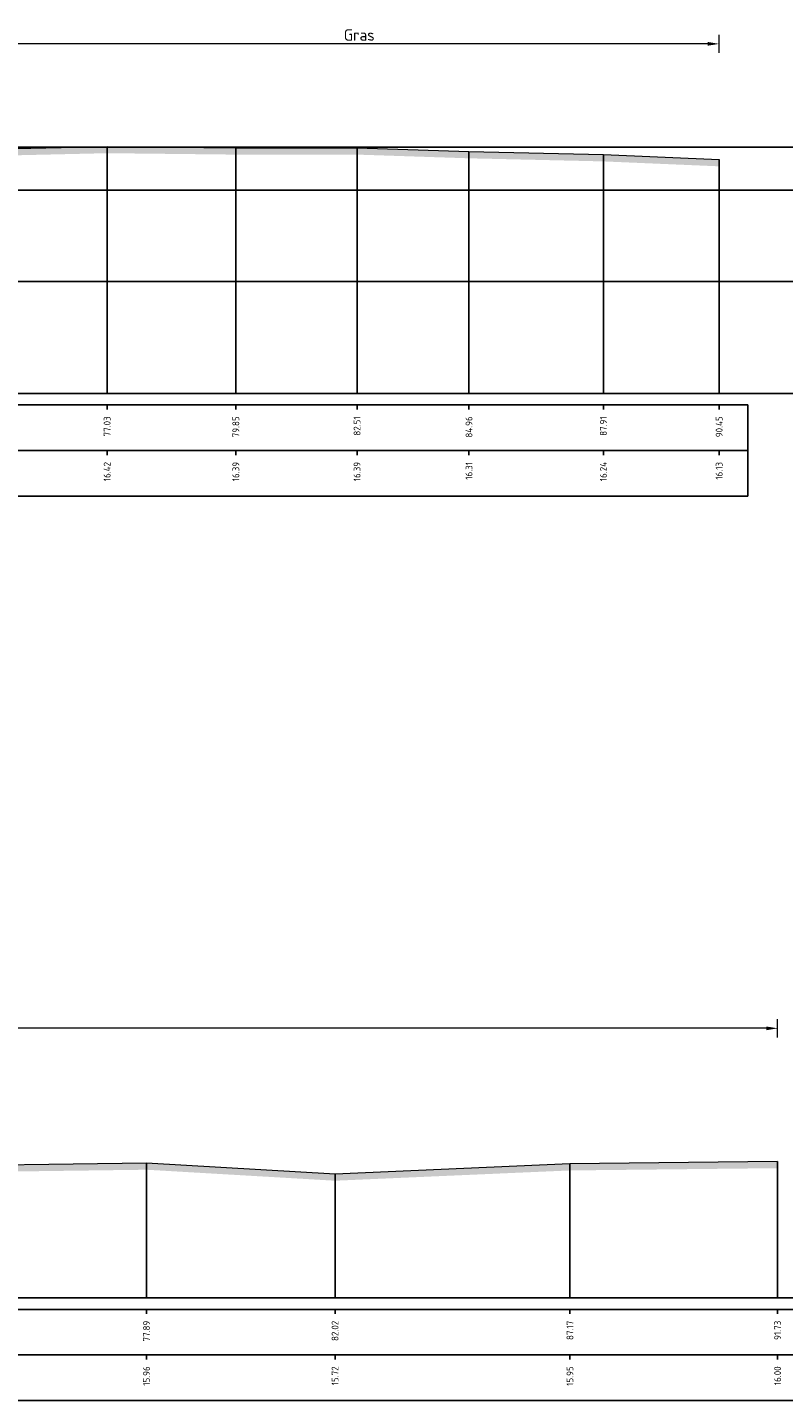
# Model space of a CAD drawing. Header units: metres. Extents: x 197883 to 206898, y 361907 to 364395.
# Tile 138 of 256: x 205859 to 205876, y 363755 to 363785. Entities that reach past the tile are written whole.
import ezdxf
from ezdxf.enums import TextEntityAlignment as Align

# ---------------------------------------------------------------- set-up
doc = ezdxf.new("R2010")
doc.units = ezdxf.units.M
doc.header["$PDMODE"] = 35
doc.header["$PDSIZE"] = 0.075
doc.layers.add('TDNA----_aanvullen_zand', color=71, linetype='Continuous')
doc.layers.add('X-ME-AL-PROFIELRASTER-S', color=7, linetype='Continuous')
doc.layers.add('X-ME-AL-PROFIEL_HUIDIG MAAIVELD-GD', color=252, linetype='Continuous', lineweight=0)
doc.layers.add('X-XX-AL-DETAIL1-M', color=7, linetype='Continuous', lineweight=18)
doc.layers.add('X-XX-AL-HULPLIN-G', color=11, linetype='Continuous', lineweight=25, plot=False)
doc.styles.add('NLCS-ISO-ANNOTATIVE-T18', font='NLCS-ISO.ttf', dxfattribs={"height": 1.8})
doc.styles.add('NLCS-ISO-M100-T25', font='NLCS-ISO.ttf', dxfattribs={"height": 0.25})
doc.dimstyles.new('NLCS-M100-T25-PIJL_L2_H1', dxfattribs={"dimscale": 0.1, "dimtxt": 2.5, "dimasz": 2.5, "dimexe": 2, "dimexo": 2, "dimgap": 0.7, "dimtad": 1, "dimzin": 0, "dimdsep": 46, "dimtxsty": 'NLCS-ISO-M100-T25', "dimcen": 0, "dimdle": 2, "dimclrd": 256, "dimclre": 256, "dimclrt": 256, "dimadec": 1, "dimazin": 0, "dimtfac": 1, "dimtdec": 3, "dimtofl": 0, "dimtmove": 0, "dimatfit": 3, "dimfxl": 2, "dimfxlon": 1, "dimtfillclr": 256, "dimtolj": 1, "dimtzin": 0, "dimlwd": -1, "dimlwe": -1, "dimarcsym": 0})

# ---------------------------------------------------------------- blocks, each defined once
blk = doc.blocks.new('SAL-PROFIELRASTER_BALK_EIND1-D')
at = {"color": 0, "linetype": 'ByBlock', "lineweight": -2}
blk.add_line((1, -12.5), (1, -2.5), dxfattribs=at)
at = {"color": 0, "linetype": 'ByBlock', "lineweight": -2, "flags": 128}
for points in [[(0, 0), (1, 0)], [(0, -2.5), (1, -2.5)], [(0, -12.5), (1, -12.5)]]:
    blk.add_lwpolyline(points, dxfattribs=at)
blk = doc.blocks.new('SAL-PROFIELRASTER_BALK_EIND2-D')
at = {"color": 0, "linetype": 'ByBlock', "lineweight": -2}
for p, q in [((1, -2.5), (1, -12.5)), ((1, -12.5), (0, -12.5))]:
    blk.add_line(p, q, dxfattribs=at)
blk = doc.blocks.new('SAL-PROFIELRASTER_BALK_DATA-D')
at = {"color": 0, "linetype": 'ByBlock', "lineweight": -2}
blk.add_lwpolyline([(0, -3.5), (0, -2.5)], dxfattribs=at)
at = {"color": 0, "linetype": 'ByBlock', "lineweight": -2, "style": 'NLCS-ISO-ANNOTATIVE-T18'}
blk.add_attdef('GETAL', text='', height=1.5, rotation=90, dxfattribs=at).set_placement((0.75, -5), align=Align.RIGHT)
blk = doc.blocks.new('SAL-PROFIELRASTER_AANHAAL-D')
at = {"color": 9, "linetype": 'ByBlock', "lineweight": -2, "flags": 128}
blk.add_lwpolyline([(0, 1), (0, 0)], dxfattribs=at)
blk = doc.blocks.new('*D210')
at = {"layer": 'Defpoints', "color": 0, "transparency": 16777216}
for p in [(205858.519, 363784.301), (205858.519, 363776.632), (205874.304, 363776.632)]:
    blk.add_point(p, dxfattribs=at)
at = {"layer": 'X-XX-AL-DETAIL1-M', "color": 253, "transparency": 16777216}
for p, q in [((205858.519, 363784.101), (205858.519, 363784.501)), ((205874.304, 363784.101), (205874.304, 363784.501)), ((205874.054, 363784.301), (205858.769, 363784.301))]:
    blk.add_line(p, q, dxfattribs=at)
for points in [[(205858.769, 363784.343), (205858.769, 363784.26), (205858.519, 363784.301)], [(205874.054, 363784.343), (205874.054, 363784.26), (205874.304, 363784.301)]]:
    blk.add_solid(points, dxfattribs=at)
at = {"layer": 'X-XX-AL-DETAIL1-M', "color": 253, "transparency": 16777216, "insert": (205866.412, 363784.496), "char_height": 0.25, "attachment_point": 5, "style": 'NLCS-ISO-M100-T25'}
blk.add_mtext('\\A1;Gras', dxfattribs=at)
blk = doc.blocks.new('SAL-PROFIELRASTER_BALK_EIND1-SOD')
at = {"color": 0, "linetype": 'ByBlock', "lineweight": -2, "flags": 128}
for points in [[(0, 0), (1, 0)], [(0, -2.5), (1, -2.5)], [(0, -12.5), (1, -12.5)]]:
    blk.add_lwpolyline(points, dxfattribs=at)
blk = doc.blocks.new('SAL-PROFIELRASTER_BALK_EIND2-SOD')
at = {"color": 0, "linetype": 'ByBlock', "lineweight": -2}
blk.add_line((1, -12.5), (0, -12.5), dxfattribs=at)
blk = doc.blocks.new('SAL-PROFIELRASTER_BALK_DATA-SOD')
at = {"color": 0, "linetype": 'ByBlock', "lineweight": -2}
blk.add_lwpolyline([(0, -3.5), (0, -2.5)], dxfattribs=at)
at = {"color": 0, "linetype": 'ByBlock', "lineweight": -2, "style": 'NLCS-ISO-ANNOTATIVE-T18'}
blk.add_attdef('GETAL', text='', height=1.5, rotation=90, dxfattribs=at).set_placement((0.75, -5), align=Align.RIGHT)
blk = doc.blocks.new('SAL-PROFIELRASTER_AANHAAL-SOD')
at = {"color": 9, "linetype": 'ByBlock', "lineweight": -2, "flags": 128}
blk.add_lwpolyline([(0, 1), (0, 0)], dxfattribs=at)
blk = doc.blocks.new('*D264')
at = {"layer": 'Defpoints', "color": 0, "transparency": 16777216}
for p in [(205783.859, 363762.711), (205783.859, 363756.798), (205875.585, 363756.798)]:
    blk.add_point(p, dxfattribs=at)
at = {"layer": 'X-XX-AL-DETAIL1-M', "color": 253, "transparency": 16777216}
for p, q in [((205783.859, 363762.511), (205783.859, 363762.911)), ((205875.335, 363762.711), (205784.109, 363762.711)), ((205875.585, 363762.511), (205875.585, 363762.911))]:
    blk.add_line(p, q, dxfattribs=at)
for points in [[(205784.109, 363762.752), (205784.109, 363762.669), (205783.859, 363762.711)], [(205875.335, 363762.752), (205875.335, 363762.669), (205875.585, 363762.711)]]:
    blk.add_solid(points, dxfattribs=at)
at = {"layer": 'X-XX-AL-DETAIL1-M', "color": 253, "transparency": 16777216, "insert": (205829.722, 363762.906), "char_height": 0.25, "attachment_point": 5, "style": 'NLCS-ISO-M100-T25'}
blk.add_mtext('\\A1;Gras', dxfattribs=at)

msp = doc.modelspace()

# ---------------------------------------------------------------- hatches: boundary and pattern name
at = {"layer": 'TDNA----_aanvullen_zand'}
msp.add_hatch(color=256, dxfattribs=at).paths.add_polyline_path([(205854.628, 363780.7), (205855.979, 363781.189), (205856.952, 363781.6), (205858.194, 363781.991), (205860.103, 363782.035), (205858.106, 363782.035), (205850.564, 363781.092), (205848.106, 363779.863), (205848.759, 363779.822), (205848.887, 363779.79), (205849.525, 363779.589), (205850.391, 363779.534), (205850.961, 363779.78), (205851.448, 363779.975), (205853.14, 363780.273)])
at = {"layer": 'X-ME-AL-PROFIEL_HUIDIG MAAIVELD-GD'}
h = msp.add_hatch(dxfattribs=at)
h.set_pattern_fill('AGR-MAAIVELD', color=256, scale=0.05, pattern_type=2)
h.set_pattern_definition([(45, (-18.044, 312.50274), (-0.25000007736, 0.25000007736), []), (45, (-18.0797, 312.53845), (0, 0.50000015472), [0.3535535, -0.3535535]), (45, (-18.11543, 312.57417), (0, 0.50000015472), [0.3535535, -0.3535535]), (45, (-18.15164, 312.6104), (0, 0.50000015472), [0.3535535, -0.3535535]), (45, (-18.18686, 312.6456), (0, 0.50000015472), [0.3535535, -0.3535535]), (45, (-18.22257, 312.6813), (0, 0.50000015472), [0.3535535, -0.3535535]), (45, (-18.2583, 312.71703), (0, 0.50000015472), [0.3535535, -0.3535535]), (315, (-18.044, 312.50274), (0.25000007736, 0.25000007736), []), (315, (-18.0083, 312.53845), (0.50000015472, -1e-16), [0.3535535, -0.3535535]), (315, (-17.97257, 312.57417), (0.50000015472, -1e-16), [0.3535535, -0.3535535]), (315, (-17.93636, 312.6104), (0.50000015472, -1e-16), [0.3535535, -0.3535535]), (315, (-17.90114, 312.6456), (0.50000015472, -1e-16), [0.3535535, -0.3535535]), (315, (-17.86543, 312.6813), (0.50000015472, -1e-16), [0.3535535, -0.3535535]), (315, (-17.8297, 312.71703), (0.50000015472, -1e-16), [0.3535535, -0.3535535])])
h.paths.add_polyline_path([(205874.304, 363781.765), (205871.765, 363781.873), (205868.818, 363781.941), (205866.364, 363782.022), (205863.706, 363782.022), (205860.884, 363782.053), (205858.194, 363781.991), (205856.952, 363781.6), (205855.979, 363781.189), (205854.628, 363780.7), (205853.14, 363780.273), (205851.448, 363779.975), (205850.961, 363779.78), (205850.391, 363779.534), (205849.525, 363779.589), (205848.887, 363779.79), (205848.759, 363779.822), (205847.738, 363779.886), (205846.284, 363779.918), (205844.84, 363779.975), (205842.989, 363779.883), (205841.205, 363779.854), (205839.684, 363779.843), (205839.211, 363779.685), (205838.979, 363779.586), (205838.165, 363779.575), (205837.829, 363779.698), (205837.162, 363780.017), (205835.255, 363780.179), (205833.585, 363780.249), (205831.989, 363780.604), (205830.678, 363780.901), (205829.437, 363781.585), (205827.889, 363782.035), (205825.681, 363782.104), (205823.831, 363782.002), (205820.876, 363781.935), (205817.705, 363781.955), (205814.849, 363781.961), (205811.933, 363781.957), (205809.152, 363781.976), (205806.219, 363781.934), (205803.409, 363781.913), (205800.743, 363781.915), (205798.038, 363781.911), (205795.282, 363781.887), (205792.545, 363781.921), (205789.409, 363781.91), (205786.426, 363781.941), (205783.859, 363781.942), (205783.859, 363781.792), (205786.426, 363781.791), (205789.409, 363781.76), (205792.545, 363781.771), (205795.282, 363781.737), (205798.038, 363781.761), (205800.743, 363781.765), (205803.409, 363781.763), (205806.219, 363781.784), (205809.152, 363781.826), (205811.933, 363781.807), (205814.849, 363781.811), (205817.705, 363781.805), (205820.876, 363781.785), (205823.831, 363781.852), (205825.681, 363781.954), (205827.889, 363781.885), (205829.437, 363781.435), (205830.678, 363780.751), (205831.989, 363780.454), (205833.585, 363780.099), (205835.255, 363780.029), (205837.162, 363779.867), (205837.829, 363779.548), (205838.165, 363779.425), (205838.979, 363779.436), (205839.211, 363779.535), (205839.684, 363779.693), (205841.205, 363779.704), (205842.989, 363779.733), (205844.84, 363779.825), (205846.284, 363779.768), (205847.738, 363779.736), (205848.759, 363779.672), (205848.887, 363779.64), (205849.525, 363779.439), (205850.391, 363779.384), (205850.961, 363779.63), (205851.448, 363779.825), (205853.14, 363780.123), (205854.628, 363780.55), (205855.979, 363781.039), (205856.952, 363781.45), (205858.194, 363781.841), (205860.884, 363781.903), (205863.706, 363781.872), (205866.364, 363781.872), (205868.818, 363781.791), (205871.765, 363781.723), (205874.304, 363781.615)])
h = msp.add_hatch(dxfattribs=at)
h.set_pattern_fill('AGR-MAAIVELD', color=256, scale=0.05, pattern_type=2)
h.set_pattern_definition([(45, (0, 20.5117), (-0.25000007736, 0.25000007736), []), (45, (-0.0357, 20.5474), (0, 0.50000015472), [0.3535535, -0.3535535]), (45, (-0.07143, 20.58312), (0, 0.50000015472), [0.3535535, -0.3535535]), (45, (-0.10764, 20.61934), (0, 0.50000015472), [0.3535535, -0.3535535]), (45, (-0.14286, 20.65455), (0, 0.50000015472), [0.3535535, -0.3535535]), (45, (-0.17857, 20.69027), (0, 0.50000015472), [0.3535535, -0.3535535]), (45, (-0.2143, 20.72598), (0, 0.50000015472), [0.3535535, -0.3535535]), (315, (0, 20.5117), (0.25000007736, 0.25000007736), []), (315, (0.0357, 20.5474), (0.50000015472, -1e-16), [0.3535535, -0.3535535]), (315, (0.07143, 20.58312), (0.50000015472, -1e-16), [0.3535535, -0.3535535]), (315, (0.10764, 20.61934), (0.50000015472, -1e-16), [0.3535535, -0.3535535]), (315, (0.14286, 20.65455), (0.50000015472, -1e-16), [0.3535535, -0.3535535]), (315, (0.17857, 20.69027), (0.50000015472, -1e-16), [0.3535535, -0.3535535]), (315, (0.2143, 20.72598), (0.50000015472, -1e-16), [0.3535535, -0.3535535])])
h.paths.add_polyline_path([(205875.585, 363759.794), (205875.585, 363759.644), (205871.032, 363759.594), (205865.882, 363759.369), (205861.747, 363759.61), (205856.383, 363759.538), (205851.616, 363759.511), (205845.667, 363759.566), (205836.511, 363759.697), (205828.663, 363759.296), (205820.818, 363759.189), (205814.761, 363759.054), (205809.831, 363759.03), (205805.47, 363759.009), (205800.774, 363758.985), (205795.374, 363759.018), (205791.101, 363758.97), (205785.878, 363759.011), (205783.859, 363759.004), (205783.859, 363759.154), (205785.878, 363759.161), (205791.101, 363759.12), (205795.374, 363759.168), (205800.774, 363759.135), (205805.47, 363759.159), (205809.831, 363759.18), (205814.761, 363759.204), (205820.818, 363759.339), (205828.663, 363759.446), (205836.511, 363759.847), (205845.667, 363759.716), (205851.616, 363759.661), (205856.383, 363759.688), (205861.747, 363759.76), (205865.882, 363759.519), (205871.032, 363759.744)])

# ---------------------------------------------------------------- linework, layer by layer
at = {"layer": 'Defpoints'}
msp.add_lwpolyline([(205854.628, 363780.7), (205855.979, 363781.189), (205856.952, 363781.6), (205858.194, 363781.991), (205860.103, 363782.035), (205858.106, 363782.035), (205850.564, 363781.092), (205848.106, 363779.863), (205848.759, 363779.822), (205848.887, 363779.79), (205849.525, 363779.589), (205850.391, 363779.534), (205850.961, 363779.78), (205851.448, 363779.975), (205853.14, 363780.273)], close=True, dxfattribs=at)
at = {"layer": 'X-ME-AL-PROFIEL_HUIDIG MAAIVELD-GD'}
for points in [[(205858.194, 363781.991), (205860.884, 363782.053), (205863.706, 363782.022), (205866.364, 363782.022), (205868.818, 363781.941), (205871.765, 363781.873), (205874.304, 363781.765)], [(205783.859, 363759.154), (205785.878, 363759.161), (205791.101, 363759.12), (205795.374, 363759.168), (205800.774, 363759.135), (205805.47, 363759.159), (205809.831, 363759.18), (205814.761, 363759.204), (205820.818, 363759.339), (205828.663, 363759.446), (205836.511, 363759.847), (205845.667, 363759.716), (205851.616, 363759.661), (205856.383, 363759.688), (205861.747, 363759.76), (205865.882, 363759.519), (205871.032, 363759.744), (205875.585, 363759.794)]]:
    msp.add_lwpolyline(points, dxfattribs=at)
at = {"layer": 'X-XX-AL-HULPLIN-G'}
for points in [[(205783.659, 363782.032), (205900.288, 363782.032)], [(205783.659, 363781.092), (205900.288, 363781.092)], [(205783.659, 363779.092), (205900.288, 363779.092)], [(205783.659, 363776.632), (205900.288, 363776.632)]]:
    msp.add_lwpolyline(points, dxfattribs=at)

# ---------------------------------------------------------------- block references
at = {"layer": 'X-ME-AL-PROFIELRASTER-S'}
for name, p, yscale in [('SAL-PROFIELRASTER_AANHAAL-D', (205860.884, 363776.632), 5.420999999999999), ('SAL-PROFIELRASTER_AANHAAL-D', (205863.706, 363776.632), 5.390000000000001), ('SAL-PROFIELRASTER_AANHAAL-D', (205866.364, 363776.632), 5.390000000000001), ('SAL-PROFIELRASTER_AANHAAL-D', (205868.818, 363776.632), 5.309000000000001), ('SAL-PROFIELRASTER_AANHAAL-D', (205871.765, 363776.632), 5.241), ('SAL-PROFIELRASTER_AANHAAL-D', (205874.304, 363776.632), 5.132999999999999), ('SAL-PROFIELRASTER_AANHAAL-SOD', (205861.747, 363756.798), 2.962100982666), ('SAL-PROFIELRASTER_AANHAAL-SOD', (205871.032, 363756.798), 2.9463996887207), ('SAL-PROFIELRASTER_AANHAAL-SOD', (205875.585, 363756.798), 2.995899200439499), ('SAL-PROFIELRASTER_AANHAAL-SOD', (205865.882, 363756.798), 2.7214202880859)]:
    msp.add_blockref(name, p, dxfattribs=dict(at, yscale=yscale))
at = {"layer": 'X-ME-AL-PROFIELRASTER-S', "yscale": 0.1}
for name, p, xscale, zscale in [('SAL-PROFIELRASTER_BALK_EIND1-D', (205783.859, 363776.632), 91.07036610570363, 91.07036610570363), ('SAL-PROFIELRASTER_BALK_EIND2-D', (205783.859, 363775.632), 91.07036610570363, 91.07036610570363), ('SAL-PROFIELRASTER_BALK_EIND1-SOD', (205783.859, 363756.798), 92.35136731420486, 92.35136731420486), ('SAL-PROFIELRASTER_BALK_EIND2-SOD', (205783.859, 363755.798), 92.35136731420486, 92.35136731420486)]:
    msp.add_blockref(name, p, dxfattribs=dict(at, xscale=xscale, zscale=zscale))
at = {"layer": 'X-ME-AL-PROFIELRASTER-S', "xscale": 0.1, "yscale": 0.1, "zscale": 0.1}
for name, p, values in [('SAL-PROFIELRASTER_BALK_DATA-D', (205860.884, 363776.632), {'GETAL': '77.03'}), ('SAL-PROFIELRASTER_BALK_DATA-D', (205863.706, 363776.632), {'GETAL': '79.85'}), ('SAL-PROFIELRASTER_BALK_DATA-D', (205866.364, 363776.632), {'GETAL': '82.51'}), ('SAL-PROFIELRASTER_BALK_DATA-D', (205868.818, 363776.632), {'GETAL': '84.96'}), ('SAL-PROFIELRASTER_BALK_DATA-D', (205871.765, 363776.632), {'GETAL': '87.91'}), ('SAL-PROFIELRASTER_BALK_DATA-D', (205874.304, 363776.632), {'GETAL': '90.45'}), ('SAL-PROFIELRASTER_BALK_DATA-D', (205860.884, 363775.632), {'GETAL': '16.42'}), ('SAL-PROFIELRASTER_BALK_DATA-D', (205863.706, 363775.632), {'GETAL': '16.39'}), ('SAL-PROFIELRASTER_BALK_DATA-D', (205866.364, 363775.632), {'GETAL': '16.39'}), ('SAL-PROFIELRASTER_BALK_DATA-D', (205868.818, 363775.632), {'GETAL': '16.31'}), ('SAL-PROFIELRASTER_BALK_DATA-D', (205871.765, 363775.632), {'GETAL': '16.24'}), ('SAL-PROFIELRASTER_BALK_DATA-D', (205874.304, 363775.632), {'GETAL': '16.13'}), ('SAL-PROFIELRASTER_BALK_DATA-SOD', (205861.747, 363756.798), {'GETAL': '77.89'}), ('SAL-PROFIELRASTER_BALK_DATA-SOD', (205865.882, 363756.798), {'GETAL': '82.02'}), ('SAL-PROFIELRASTER_BALK_DATA-SOD', (205871.032, 363756.798), {'GETAL': '87.17'}), ('SAL-PROFIELRASTER_BALK_DATA-SOD', (205875.585, 363756.798), {'GETAL': '91.73'}), ('SAL-PROFIELRASTER_BALK_DATA-SOD', (205861.747, 363755.798), {'GETAL': '15.96'}), ('SAL-PROFIELRASTER_BALK_DATA-SOD', (205865.882, 363755.798), {'GETAL': '15.72'}), ('SAL-PROFIELRASTER_BALK_DATA-SOD', (205871.032, 363755.798), {'GETAL': '15.95'}), ('SAL-PROFIELRASTER_BALK_DATA-SOD', (205875.585, 363755.798), {'GETAL': '16.00'})]:
    msp.add_blockref(name, p, dxfattribs=at).add_auto_attribs(values)

# ---------------------------------------------------------------- dimensions: what is measured, and where the dimension line sits
at = {"layer": 'X-XX-AL-DETAIL1-M', "color": 253}
for base, p1, p2, picture, middle in [((205858.519, 363784.301), (205874.304, 363776.632), (205858.519, 363776.632), '*D210', (205866.412, 363784.301)), ((205783.859, 363762.711), (205875.585, 363756.798), (205783.859, 363756.798), '*D264', (205829.722, 363762.711))]:
    dim = msp.add_linear_dim(base=base, p1=p1, p2=p2, text='Gras', dimstyle='NLCS-M100-T25-PIJL_L2_H1', override={"dimclrd": 253, "dimclre": 253, "dimclrt": 253}, dxfattribs=at)
    dim.commit()
    dim.dimension.update_dxf_attribs({"geometry": picture, "text_midpoint": middle, "dimtype": 160})

doc.saveas('drawing.dxf')
